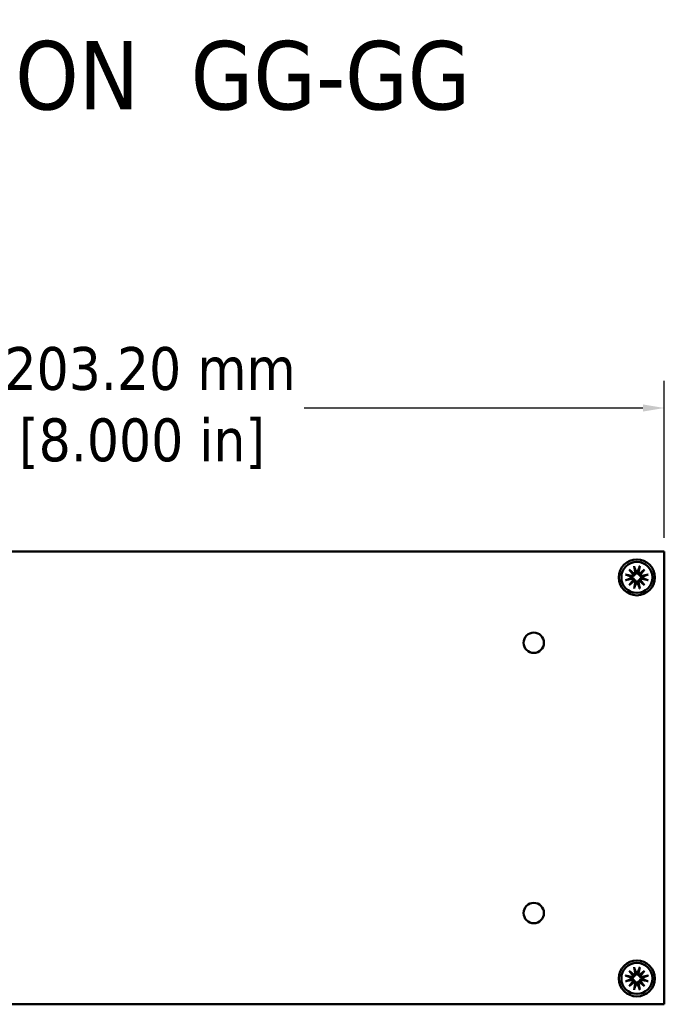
# Model space of a CAD drawing. Header units: millimetres. Extents: x 4 to 1435, y 25 to 906.
# Tile 10 of 17: x 837 to 962, y 203 to 394. Entities that reach past the tile are written whole.
import ezdxf

# ---------------------------------------------------------------- set-up
doc = ezdxf.new("R2010")
doc.units = ezdxf.units.MM
doc.header["$LTSCALE"] = 1.666667
for name, color, linetype, lineweight in [('Dimension (ANSI)', 7, 'Continuous', 25), ('Symbol (ANSI)', 7, 'Continuous', 25), ('Visible (ANSI)', 7, 'Continuous', 50)]:
    doc.layers.add(name, color=color, linetype=linetype, lineweight=lineweight)
doc.styles.add('Label Text (ANSI)', font='tahoma.ttf')
doc.styles.add('Note Text (ANSI)', font='tahoma.ttf')
doc.dimstyles.new('Default - mm (ANSI)', dxfattribs={"dimscale": 1.666667, "dimtxt": 5, "dimasz": 2.5, "dimexe": 3.175, "dimexo": 1.6002, "dimgap": 0.8, "dimtad": 0, "dimtih": 1, "dimtoh": 1, "dimrnd": 1e-08, "dimzin": 0, "dimdsep": 46, "dimtxsty": 'Note Text (ANSI)', "dimcen": 0.09, "dimdle": 10, "dimclrd": 256, "dimclre": 256, "dimclrt": 256, "dimadec": 1, "dimazin": 0, "dimtfac": 0.6096, "dimtofl": 0, "dimtmove": 0, "dimatfit": 3, "dimldrblk": 'Filled-1', "dimfxl": 1, "dimtolj": 1, "dimtzin": 0, "dimlwd": -1, "dimlwe": -1, "dimarcsym": 0})

# ---------------------------------------------------------------- blocks, each defined once
blk = doc.blocks.new('*D27')
at = {"layer": 'Defpoints', "color": 0, "transparency": 16777216}
for p in [(962.38, 318.89), (759.18, 290.96), (962.38, 290.96)]:
    blk.add_point(p, dxfattribs=at)
at = {"layer": 'Dimension (ANSI)', "transparency": 16777216}
for p, q in [((759.18, 293.63), (759.18, 324.18)), ((962.38, 293.63), (962.38, 324.18)), ((763.35, 318.89), (829.22, 318.89)), ((958.21, 318.89), (892.34, 318.89))]:
    blk.add_line(p, q, dxfattribs=at)
for points in [[(763.35, 319.59), (763.35, 318.2), (759.18, 318.89)], [(958.21, 319.59), (958.21, 318.2), (962.38, 318.89)]]:
    blk.add_solid(points, dxfattribs=at)
at = {"layer": 'Dimension (ANSI)', "transparency": 16777216, "insert": (860.78, 318.89), "char_height": 8.3333, "attachment_point": 5, "style": 'Note Text (ANSI)'}
blk.add_mtext('\\A1; 203.20 mm\\P[8.000 in]', dxfattribs=at)
blk = doc.blocks.new('Filled-1')
at = {"color": 0}
for p, q in [((0, 0), (-1, 0.333)), ((-1, 0.333), (-1, -0.333)), ((-1, 0), (0, 0)), ((-1, -0.333), (0, 0))]:
    blk.add_line(p, q, dxfattribs=at)
at = {"color": 0, "flags": 128}
blk.add_lwpolyline([(-1, -0.333), (0, 0), (-1, 0.333), (-1, -0.333)], dxfattribs=at)
at = {"color": 0}
blk.add_solid([(-1, -0.333), (0, 0), (-1, 0.333), (-1, -0.333)], dxfattribs=at)

msp = doc.modelspace()

# ---------------------------------------------------------------- linework, layer by layer
at = {"layer": 'Visible (ANSI)'}
for p, q in [((797.2802, 290.9642), (962.3802, 290.9642)), ((962.3802, 202.8342), (962.3802, 290.9642)), ((956.5002, 288.1219), (956.735, 286.9467)), ((957.5922, 288.1219), (957.3573, 286.9467)), ((954.8506, 286.4722), (956.0258, 286.2374)), ((954.8506, 285.3803), (956.0258, 285.6151)), ((955.5375, 287.4349), (956.5175, 286.624)), ((955.5375, 287.4349), (956.3405, 286.6319)), ((956.3484, 286.4549), (955.5375, 287.4349)), ((957.5748, 286.624), (958.5549, 287.4349)), ((958.5549, 287.4349), (957.744, 286.4549)), ((958.5549, 287.4349), (957.7518, 286.6319)), ((959.2418, 286.4722), (958.0666, 286.2374)), ((959.2418, 285.3803), (958.0666, 285.6151)), ((955.5375, 284.4176), (956.3484, 285.3976)), ((956.5175, 285.2285), (955.5375, 284.4176)), ((955.5375, 284.4176), (956.3405, 285.2206)), ((956.5002, 283.7306), (956.735, 284.9058)), ((957.5922, 283.7306), (957.3573, 284.9058)), ((958.5549, 284.4176), (957.5748, 285.2285)), ((957.744, 285.3976), (958.5549, 284.4176)), ((958.5549, 284.4176), (957.7518, 285.2206)), ((955.5375, 209.3809), (956.5175, 208.57)), ((955.5375, 209.3809), (956.3405, 208.5779)), ((956.3484, 208.4009), (955.5375, 209.3809)), ((956.5002, 210.0679), (956.735, 208.8927)), ((957.5922, 210.0679), (957.3573, 208.8927)), ((957.5748, 208.57), (958.5549, 209.3809)), ((958.5549, 209.3809), (957.744, 208.4009)), ((958.5549, 209.3809), (957.7518, 208.5779)), ((954.8506, 208.4182), (956.0258, 208.1834)), ((954.8506, 207.3263), (956.0258, 207.5611)), ((955.5375, 206.3636), (956.3484, 207.3436)), ((956.5175, 207.1745), (955.5375, 206.3636)), ((955.5375, 206.3636), (956.3405, 207.1666)), ((958.5549, 206.3636), (957.5748, 207.1745)), ((957.744, 207.3436), (958.5549, 206.3636)), ((958.5549, 206.3636), (957.7518, 207.1666)), ((959.2418, 208.4182), (958.0666, 208.1834)), ((959.2418, 207.3263), (958.0666, 207.5611)), ((956.5002, 205.6766), (956.735, 206.8518)), ((957.5922, 205.6766), (957.3573, 206.8518)), ((797.2802, 202.8342), (962.3802, 202.8342))]:
    msp.add_line(p, q, dxfattribs=at)
for centre, radius in [((957.0462, 285.9262), 3.5), ((957.0462, 285.9262), 3.0226), ((936.9802, 273.1992), 1.981), ((936.9802, 220.5992), 1.981), ((957.0462, 207.8722), 3.5), ((957.0462, 207.8722), 3.0226)]:
    msp.add_circle(centre, radius, dxfattribs=at)
for centre, radius, start, end in [((957.0462, 285.9262), 1.2145, 171.347922, 188.652078), ((956.0794, 286.5059), 0.2738, 258.699754, 349.276261), ((956.0794, 285.3466), 0.2738, 10.723739, 101.300246), ((956.4666, 286.893), 0.2738, 280.723739, 11.300246), ((957.0462, 285.9262), 1.2145, 81.347922, 98.652078), ((957.6258, 286.893), 0.2738, 168.699754, 259.276261), ((958.013, 286.5059), 0.2738, 190.723739, 281.300246), ((958.013, 285.3466), 0.2738, 78.699754, 169.276261), ((957.0462, 285.9262), 1.2145, 351.347922, 8.652078), ((956.4666, 284.9595), 0.2738, 348.699754, 79.276261), ((957.0462, 285.9262), 1.2145, 261.347922, 278.652078), ((957.6258, 284.9595), 0.2738, 100.723739, 191.300246), ((956.4666, 208.839), 0.2738, 280.723739, 11.300246), ((957.0462, 207.8722), 1.2145, 81.347922, 98.652078), ((957.6258, 208.839), 0.2738, 168.699754, 259.276261), ((957.0462, 207.8722), 1.2145, 171.347922, 188.652078), ((956.0794, 208.4519), 0.2738, 258.699754, 349.276261), ((956.0794, 207.2926), 0.2738, 10.723739, 101.300246), ((956.4666, 206.9055), 0.2738, 348.699754, 79.276261), ((957.6258, 206.9055), 0.2738, 100.723739, 191.300246), ((958.013, 208.4519), 0.2738, 190.723739, 281.300246), ((958.013, 207.2926), 0.2738, 78.699754, 169.276261), ((957.0462, 207.8722), 1.2145, 351.347922, 8.652078), ((957.0462, 207.8722), 1.2145, 261.347922, 278.652078)]:
    msp.add_arc(centre, radius, start, end, dxfattribs=at)
for centre, major_axis, start_param, end_param in [((956.4421, 286.8635), (0.1613, 0.195), 3.42243456, 4.14316359), ((956.109, 286.5303), (0.195, 0.1613), 5.28161437, 6.0023434), ((957.6502, 286.8635), (0.1613, -0.195), 5.28161437, 6.0023434), ((957.9834, 286.5303), (0.195, -0.1613), 3.42243456, 4.14316359), ((956.109, 285.3222), (-0.195, 0.1613), 3.42243456, 4.14316359), ((956.4421, 284.989), (-0.1613, 0.195), 5.28161437, 6.0023434), ((957.6502, 284.989), (-0.1613, -0.195), 3.42243456, 4.14316359), ((957.9834, 285.3222), (-0.195, -0.1613), 5.28161437, 6.0023434), ((956.4421, 208.8095), (0.1613, 0.195), 3.42243456, 4.14316359), ((956.109, 208.4763), (0.195, 0.1613), 5.28161437, 6.0023434), ((956.109, 207.2682), (-0.195, 0.1613), 3.42243456, 4.14316359), ((956.4421, 206.935), (-0.1613, 0.195), 5.28161437, 6.0023434), ((957.6502, 208.8095), (0.1613, -0.195), 5.28161437, 6.0023434), ((957.6502, 206.935), (-0.1613, -0.195), 3.42243456, 4.14316359), ((957.9834, 208.4763), (0.195, -0.1613), 3.42243456, 4.14316359), ((957.9834, 207.2682), (-0.195, -0.1613), 5.28161437, 6.0023434)]:
    msp.add_ellipse(centre, major_axis=major_axis, ratio=0.98845192, start_param=start_param, end_param=end_param, dxfattribs=at)
for points, knots in [([(956.5466, 287.9413), (956.5429, 287.9506), (956.5384, 287.9644), (956.5291, 287.9961), (956.5227, 288.0209), (956.5117, 288.0671), (956.5052, 288.0967), (956.5002, 288.1219)], [0.0709778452, 0.0709778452, 0.0709778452, 0.0709778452, 0.0772941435, 0.0772941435, 0.0849994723, 0.0849994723, 0.0927103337, 0.0927103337, 0.0927103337, 0.0927103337]), ([(957.5922, 288.1219), (957.5871, 288.0967), (957.5807, 288.0671), (957.5697, 288.0209), (957.5632, 287.9961), (957.5539, 287.9644), (957.5494, 287.9506), (957.5458, 287.9413)], [0.0309540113, 0.0309540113, 0.0309540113, 0.0309540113, 0.0386648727, 0.0386648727, 0.0463702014, 0.0463702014, 0.0526864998, 0.0526864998, 0.0526864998, 0.0526864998]), ([(954.8506, 286.4722), (954.8758, 286.4672), (954.9053, 286.4607), (954.9515, 286.4498), (954.9763, 286.4433), (955.0081, 286.434), (955.0218, 286.4295), (955.0311, 286.4259)], [0.0309540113, 0.0309540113, 0.0309540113, 0.0309540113, 0.0386648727, 0.0386648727, 0.0463702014, 0.0463702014, 0.0526864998, 0.0526864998, 0.0526864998, 0.0526864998]), ([(956.5324, 286.44), (956.5302, 286.4212), (956.5267, 286.4021), (956.5116, 286.3428), (956.4949, 286.3033), (956.4539, 286.2348), (956.4269, 286.2014), (956.3654, 286.1453), (956.3311, 286.1225), (956.2592, 286.0865), (956.2154, 286.0721), (956.1262, 286.0577), (956.0809, 286.0577), (956.04, 286.0633), (956.0243, 286.0654), (956.0085, 286.0684), (955.9928, 286.0724)], [-0.06963748, -0.06963748, -0.06963748, -0.06963748, -0.0640035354, -0.0640035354, -0.0520285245, -0.0520285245, -0.0400535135, -0.0400535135, -0.0280785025, -0.0280785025, -0.0140392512, -0.0140392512, 0, 0, 0, 0.0053761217, 0.0053761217, 0.0053761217, 0.0053761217]), ([(955.9928, 285.7801), (956.0085, 285.784), (956.0243, 285.787), (956.0809, 285.7948), (956.1262, 285.7948), (956.2154, 285.7804), (956.2592, 285.766), (956.3311, 285.73), (956.3654, 285.7072), (956.4269, 285.6511), (956.4539, 285.6177), (956.4949, 285.5492), (956.5116, 285.5096), (956.5267, 285.4504), (956.5302, 285.4312), (956.5324, 285.4125)], [0.1735810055, 0.1735810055, 0.1735810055, 0.1735810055, 0.1789571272, 0.1789571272, 0.1929963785, 0.1929963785, 0.2070356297, 0.2070356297, 0.2190106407, 0.2190106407, 0.2309856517, 0.2309856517, 0.2429606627, 0.2429606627, 0.2485946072, 0.2485946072, 0.2485946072, 0.2485946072]), ([(956.3405, 286.6319), (956.3439, 286.6285), (956.347, 286.6254), (956.3828, 286.5896), (956.4077, 286.5647), (956.4678, 286.5047), (956.5005, 286.4719), (956.5324, 286.44)], [-3.392840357, -3.392840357, -3.392840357, -3.392840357, -3.387612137, -3.387612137, -3.326932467, -3.326932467, -3.204043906, -3.204043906, -3.204043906, -3.204043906]), ([(956.9001, 286.9796), (956.904, 286.9639), (956.907, 286.9481), (956.9147, 286.8915), (956.9147, 286.8462), (956.9003, 286.7571), (956.8859, 286.7132), (956.8499, 286.6414), (956.8271, 286.607), (956.771, 286.5456), (956.7376, 286.5186), (956.6691, 286.4775), (956.6296, 286.4608), (956.5703, 286.4457), (956.5512, 286.4422), (956.5324, 286.44)], [0.1735810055, 0.1735810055, 0.1735810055, 0.1735810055, 0.1789571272, 0.1789571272, 0.1929963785, 0.1929963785, 0.2070356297, 0.2070356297, 0.2190106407, 0.2190106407, 0.2309856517, 0.2309856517, 0.2429606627, 0.2429606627, 0.2485946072, 0.2485946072, 0.2485946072, 0.2485946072]), ([(957.56, 286.44), (957.5412, 286.4422), (957.522, 286.4457), (957.4628, 286.4608), (957.4232, 286.4775), (957.3548, 286.5186), (957.3214, 286.5456), (957.2653, 286.607), (957.2425, 286.6414), (957.2065, 286.7132), (957.192, 286.7571), (957.1776, 286.8462), (957.1777, 286.8915), (957.1832, 286.9324), (957.1854, 286.9481), (957.1884, 286.9639), (957.1923, 286.9796)], [-0.06963748, -0.06963748, -0.06963748, -0.06963748, -0.0640035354, -0.0640035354, -0.0520285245, -0.0520285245, -0.0400535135, -0.0400535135, -0.0280785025, -0.0280785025, -0.0140392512, -0.0140392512, 0, 0, 0, 0.0053761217, 0.0053761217, 0.0053761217, 0.0053761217]), ([(957.7518, 286.6319), (957.7485, 286.6285), (957.7454, 286.6254), (957.7095, 286.5896), (957.6847, 286.5647), (957.6246, 286.5047), (957.5918, 286.4719), (957.56, 286.44)], [-3.392840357, -3.392840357, -3.392840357, -3.392840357, -3.387612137, -3.387612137, -3.326932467, -3.326932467, -3.204043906, -3.204043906, -3.204043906, -3.204043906]), ([(958.0996, 286.0724), (958.0838, 286.0684), (958.0681, 286.0654), (958.0114, 286.0577), (957.9662, 286.0577), (957.877, 286.0721), (957.8331, 286.0865), (957.7613, 286.1225), (957.7269, 286.1453), (957.6655, 286.2014), (957.6385, 286.2348), (957.5974, 286.3033), (957.5807, 286.3428), (957.5656, 286.4021), (957.5621, 286.4212), (957.56, 286.44)], [0.1735810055, 0.1735810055, 0.1735810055, 0.1735810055, 0.1789571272, 0.1789571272, 0.1929963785, 0.1929963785, 0.2070356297, 0.2070356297, 0.2190106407, 0.2190106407, 0.2309856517, 0.2309856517, 0.2429606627, 0.2429606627, 0.2485946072, 0.2485946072, 0.2485946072, 0.2485946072]), ([(957.56, 285.4125), (957.5621, 285.4312), (957.5656, 285.4504), (957.5807, 285.5096), (957.5974, 285.5492), (957.6385, 285.6177), (957.6655, 285.6511), (957.7269, 285.7072), (957.7613, 285.73), (957.8331, 285.766), (957.877, 285.7804), (957.9662, 285.7948), (958.0114, 285.7948), (958.0524, 285.7892), (958.0681, 285.787), (958.0838, 285.784), (958.0996, 285.7801)], [-0.06963748, -0.06963748, -0.06963748, -0.06963748, -0.0640035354, -0.0640035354, -0.0520285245, -0.0520285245, -0.0400535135, -0.0400535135, -0.0280785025, -0.0280785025, -0.0140392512, -0.0140392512, 0, 0, 0, 0.0053761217, 0.0053761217, 0.0053761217, 0.0053761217]), ([(959.0613, 286.4259), (959.0705, 286.4295), (959.0843, 286.434), (959.116, 286.4433), (959.1408, 286.4498), (959.187, 286.4607), (959.2166, 286.4672), (959.2418, 286.4722)], [0.0709778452, 0.0709778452, 0.0709778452, 0.0709778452, 0.0772941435, 0.0772941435, 0.0849994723, 0.0849994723, 0.0927103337, 0.0927103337, 0.0927103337, 0.0927103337]), ([(955.0311, 285.4266), (955.0218, 285.423), (955.0081, 285.4185), (954.9763, 285.4092), (954.9515, 285.4027), (954.9053, 285.3917), (954.8758, 285.3853), (954.8506, 285.3803)], [0.0709778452, 0.0709778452, 0.0709778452, 0.0709778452, 0.0772941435, 0.0772941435, 0.0849994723, 0.0849994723, 0.0927103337, 0.0927103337, 0.0927103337, 0.0927103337]), ([(956.3405, 285.2206), (956.3439, 285.224), (956.347, 285.2271), (956.3828, 285.2629), (956.4077, 285.2877), (956.4678, 285.3478), (956.5005, 285.3806), (956.5324, 285.4125)], [-3.392840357, -3.392840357, -3.392840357, -3.392840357, -3.387612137, -3.387612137, -3.326932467, -3.326932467, -3.204043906, -3.204043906, -3.204043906, -3.204043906]), ([(956.5002, 283.7306), (956.5052, 283.7558), (956.5117, 283.7854), (956.5227, 283.8316), (956.5291, 283.8564), (956.5384, 283.8881), (956.5429, 283.9019), (956.5466, 283.9112)], [0.0309540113, 0.0309540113, 0.0309540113, 0.0309540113, 0.0386648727, 0.0386648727, 0.0463702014, 0.0463702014, 0.0526864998, 0.0526864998, 0.0526864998, 0.0526864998]), ([(956.5324, 285.4125), (956.5512, 285.4103), (956.5703, 285.4068), (956.6296, 285.3917), (956.6691, 285.375), (956.7376, 285.3339), (956.771, 285.3069), (956.8271, 285.2455), (956.8499, 285.2111), (956.8859, 285.1393), (956.9003, 285.0954), (956.9147, 285.0063), (956.9147, 284.961), (956.9091, 284.92), (956.907, 284.9044), (956.904, 284.8886), (956.9001, 284.8728)], [-0.06963748, -0.06963748, -0.06963748, -0.06963748, -0.0640035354, -0.0640035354, -0.0520285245, -0.0520285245, -0.0400535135, -0.0400535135, -0.0280785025, -0.0280785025, -0.0140392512, -0.0140392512, 0, 0, 0, 0.0053761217, 0.0053761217, 0.0053761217, 0.0053761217]), ([(957.1923, 284.8728), (957.1884, 284.8886), (957.1854, 284.9044), (957.1777, 284.961), (957.1776, 285.0063), (957.192, 285.0954), (957.2065, 285.1393), (957.2425, 285.2111), (957.2653, 285.2455), (957.3214, 285.3069), (957.3548, 285.3339), (957.4232, 285.375), (957.4628, 285.3917), (957.522, 285.4068), (957.5412, 285.4103), (957.56, 285.4125)], [0.1735810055, 0.1735810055, 0.1735810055, 0.1735810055, 0.1789571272, 0.1789571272, 0.1929963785, 0.1929963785, 0.2070356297, 0.2070356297, 0.2190106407, 0.2190106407, 0.2309856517, 0.2309856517, 0.2429606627, 0.2429606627, 0.2485946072, 0.2485946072, 0.2485946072, 0.2485946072]), ([(957.5458, 283.9112), (957.5494, 283.9019), (957.5539, 283.8881), (957.5632, 283.8564), (957.5697, 283.8316), (957.5807, 283.7854), (957.5871, 283.7558), (957.5922, 283.7306)], [0.0709778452, 0.0709778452, 0.0709778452, 0.0709778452, 0.0772941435, 0.0772941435, 0.0849994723, 0.0849994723, 0.0927103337, 0.0927103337, 0.0927103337, 0.0927103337]), ([(957.7518, 285.2206), (957.7485, 285.224), (957.7454, 285.2271), (957.7095, 285.2629), (957.6847, 285.2877), (957.6246, 285.3478), (957.5918, 285.3806), (957.56, 285.4125)], [-3.392840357, -3.392840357, -3.392840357, -3.392840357, -3.387612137, -3.387612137, -3.326932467, -3.326932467, -3.204043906, -3.204043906, -3.204043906, -3.204043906]), ([(959.2418, 285.3803), (959.2166, 285.3853), (959.187, 285.3917), (959.1408, 285.4027), (959.116, 285.4092), (959.0843, 285.4185), (959.0705, 285.423), (959.0613, 285.4266)], [0.0309540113, 0.0309540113, 0.0309540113, 0.0309540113, 0.0386648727, 0.0386648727, 0.0463702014, 0.0463702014, 0.0526864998, 0.0526864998, 0.0526864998, 0.0526864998]), ([(956.5466, 209.8873), (956.5429, 209.8966), (956.5384, 209.9104), (956.5291, 209.9421), (956.5227, 209.9669), (956.5117, 210.0131), (956.5052, 210.0427), (956.5002, 210.0679)], [0.0709778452, 0.0709778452, 0.0709778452, 0.0709778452, 0.0772941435, 0.0772941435, 0.0849994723, 0.0849994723, 0.0927103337, 0.0927103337, 0.0927103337, 0.0927103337]), ([(956.9001, 208.9256), (956.904, 208.9099), (956.907, 208.8941), (956.9147, 208.8375), (956.9147, 208.7922), (956.9003, 208.7031), (956.8859, 208.6592), (956.8499, 208.5874), (956.8271, 208.553), (956.771, 208.4916), (956.7376, 208.4646), (956.6691, 208.4235), (956.6296, 208.4068), (956.5703, 208.3917), (956.5512, 208.3882), (956.5324, 208.386)], [0.1735810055, 0.1735810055, 0.1735810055, 0.1735810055, 0.1789571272, 0.1789571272, 0.1929963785, 0.1929963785, 0.2070356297, 0.2070356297, 0.2190106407, 0.2190106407, 0.2309856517, 0.2309856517, 0.2429606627, 0.2429606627, 0.2485946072, 0.2485946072, 0.2485946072, 0.2485946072]), ([(957.56, 208.386), (957.5412, 208.3882), (957.522, 208.3917), (957.4628, 208.4068), (957.4232, 208.4235), (957.3548, 208.4646), (957.3214, 208.4916), (957.2653, 208.553), (957.2425, 208.5874), (957.2065, 208.6592), (957.192, 208.7031), (957.1776, 208.7922), (957.1777, 208.8375), (957.1832, 208.8784), (957.1854, 208.8941), (957.1884, 208.9099), (957.1923, 208.9256)], [-0.06963748, -0.06963748, -0.06963748, -0.06963748, -0.0640035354, -0.0640035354, -0.0520285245, -0.0520285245, -0.0400535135, -0.0400535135, -0.0280785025, -0.0280785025, -0.0140392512, -0.0140392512, 0, 0, 0, 0.0053761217, 0.0053761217, 0.0053761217, 0.0053761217]), ([(957.5922, 210.0679), (957.5871, 210.0427), (957.5807, 210.0131), (957.5697, 209.9669), (957.5632, 209.9421), (957.5539, 209.9104), (957.5494, 209.8966), (957.5458, 209.8873)], [0.0309540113, 0.0309540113, 0.0309540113, 0.0309540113, 0.0386648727, 0.0386648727, 0.0463702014, 0.0463702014, 0.0526864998, 0.0526864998, 0.0526864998, 0.0526864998]), ([(954.8506, 208.4182), (954.8758, 208.4132), (954.9053, 208.4067), (954.9515, 208.3958), (954.9763, 208.3893), (955.0081, 208.38), (955.0218, 208.3755), (955.0311, 208.3719)], [0.0309540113, 0.0309540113, 0.0309540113, 0.0309540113, 0.0386648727, 0.0386648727, 0.0463702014, 0.0463702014, 0.0526864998, 0.0526864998, 0.0526864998, 0.0526864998]), ([(955.0311, 207.3726), (955.0218, 207.369), (955.0081, 207.3645), (954.9763, 207.3552), (954.9515, 207.3487), (954.9053, 207.3377), (954.8758, 207.3313), (954.8506, 207.3263)], [0.0709778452, 0.0709778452, 0.0709778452, 0.0709778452, 0.0772941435, 0.0772941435, 0.0849994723, 0.0849994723, 0.0927103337, 0.0927103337, 0.0927103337, 0.0927103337]), ([(956.5324, 208.386), (956.5302, 208.3672), (956.5267, 208.3481), (956.5116, 208.2888), (956.4949, 208.2493), (956.4539, 208.1808), (956.4269, 208.1474), (956.3654, 208.0913), (956.3311, 208.0685), (956.2592, 208.0325), (956.2154, 208.0181), (956.1262, 208.0037), (956.0809, 208.0037), (956.04, 208.0093), (956.0243, 208.0114), (956.0085, 208.0144), (955.9928, 208.0184)], [-0.06963748, -0.06963748, -0.06963748, -0.06963748, -0.0640035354, -0.0640035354, -0.0520285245, -0.0520285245, -0.0400535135, -0.0400535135, -0.0280785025, -0.0280785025, -0.0140392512, -0.0140392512, 0, 0, 0, 0.0053761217, 0.0053761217, 0.0053761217, 0.0053761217]), ([(955.9928, 207.7261), (956.0085, 207.73), (956.0243, 207.733), (956.0809, 207.7408), (956.1262, 207.7408), (956.2154, 207.7264), (956.2592, 207.712), (956.3311, 207.676), (956.3654, 207.6532), (956.4269, 207.5971), (956.4539, 207.5637), (956.4949, 207.4952), (956.5116, 207.4556), (956.5267, 207.3964), (956.5302, 207.3772), (956.5324, 207.3585)], [0.1735810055, 0.1735810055, 0.1735810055, 0.1735810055, 0.1789571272, 0.1789571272, 0.1929963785, 0.1929963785, 0.2070356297, 0.2070356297, 0.2190106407, 0.2190106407, 0.2309856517, 0.2309856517, 0.2429606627, 0.2429606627, 0.2485946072, 0.2485946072, 0.2485946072, 0.2485946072]), ([(956.3405, 208.5779), (956.3439, 208.5745), (956.347, 208.5714), (956.3828, 208.5356), (956.4077, 208.5107), (956.4678, 208.4507), (956.5005, 208.4179), (956.5324, 208.386)], [-3.392840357, -3.392840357, -3.392840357, -3.392840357, -3.387612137, -3.387612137, -3.326932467, -3.326932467, -3.204043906, -3.204043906, -3.204043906, -3.204043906]), ([(956.3405, 207.1666), (956.3439, 207.17), (956.347, 207.1731), (956.3828, 207.2089), (956.4077, 207.2337), (956.4678, 207.2938), (956.5005, 207.3266), (956.5324, 207.3585)], [-3.392840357, -3.392840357, -3.392840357, -3.392840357, -3.387612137, -3.387612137, -3.326932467, -3.326932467, -3.204043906, -3.204043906, -3.204043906, -3.204043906]), ([(956.5324, 207.3585), (956.5512, 207.3563), (956.5703, 207.3528), (956.6296, 207.3377), (956.6691, 207.321), (956.7376, 207.2799), (956.771, 207.2529), (956.8271, 207.1915), (956.8499, 207.1571), (956.8859, 207.0853), (956.9003, 207.0414), (956.9147, 206.9523), (956.9147, 206.907), (956.9091, 206.866), (956.907, 206.8504), (956.904, 206.8346), (956.9001, 206.8188)], [-0.06963748, -0.06963748, -0.06963748, -0.06963748, -0.0640035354, -0.0640035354, -0.0520285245, -0.0520285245, -0.0400535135, -0.0400535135, -0.0280785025, -0.0280785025, -0.0140392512, -0.0140392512, 0, 0, 0, 0.0053761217, 0.0053761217, 0.0053761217, 0.0053761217]), ([(957.1923, 206.8188), (957.1884, 206.8346), (957.1854, 206.8504), (957.1777, 206.907), (957.1776, 206.9523), (957.192, 207.0414), (957.2065, 207.0853), (957.2425, 207.1571), (957.2653, 207.1915), (957.3214, 207.2529), (957.3548, 207.2799), (957.4232, 207.321), (957.4628, 207.3377), (957.522, 207.3528), (957.5412, 207.3563), (957.56, 207.3585)], [0.1735810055, 0.1735810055, 0.1735810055, 0.1735810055, 0.1789571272, 0.1789571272, 0.1929963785, 0.1929963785, 0.2070356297, 0.2070356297, 0.2190106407, 0.2190106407, 0.2309856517, 0.2309856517, 0.2429606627, 0.2429606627, 0.2485946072, 0.2485946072, 0.2485946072, 0.2485946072]), ([(957.7518, 208.5779), (957.7485, 208.5745), (957.7454, 208.5714), (957.7095, 208.5356), (957.6847, 208.5107), (957.6246, 208.4507), (957.5918, 208.4179), (957.56, 208.386)], [-3.392840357, -3.392840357, -3.392840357, -3.392840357, -3.387612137, -3.387612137, -3.326932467, -3.326932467, -3.204043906, -3.204043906, -3.204043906, -3.204043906]), ([(958.0996, 208.0184), (958.0838, 208.0144), (958.0681, 208.0114), (958.0114, 208.0037), (957.9662, 208.0037), (957.877, 208.0181), (957.8331, 208.0325), (957.7613, 208.0685), (957.7269, 208.0913), (957.6655, 208.1474), (957.6385, 208.1808), (957.5974, 208.2493), (957.5807, 208.2888), (957.5656, 208.3481), (957.5621, 208.3672), (957.56, 208.386)], [0.1735810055, 0.1735810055, 0.1735810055, 0.1735810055, 0.1789571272, 0.1789571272, 0.1929963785, 0.1929963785, 0.2070356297, 0.2070356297, 0.2190106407, 0.2190106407, 0.2309856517, 0.2309856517, 0.2429606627, 0.2429606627, 0.2485946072, 0.2485946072, 0.2485946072, 0.2485946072]), ([(957.56, 207.3585), (957.5621, 207.3772), (957.5656, 207.3964), (957.5807, 207.4556), (957.5974, 207.4952), (957.6385, 207.5637), (957.6655, 207.5971), (957.7269, 207.6532), (957.7613, 207.676), (957.8331, 207.712), (957.877, 207.7264), (957.9662, 207.7408), (958.0114, 207.7408), (958.0524, 207.7352), (958.0681, 207.733), (958.0838, 207.73), (958.0996, 207.7261)], [-0.06963748, -0.06963748, -0.06963748, -0.06963748, -0.0640035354, -0.0640035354, -0.0520285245, -0.0520285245, -0.0400535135, -0.0400535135, -0.0280785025, -0.0280785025, -0.0140392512, -0.0140392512, 0, 0, 0, 0.0053761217, 0.0053761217, 0.0053761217, 0.0053761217]), ([(957.7518, 207.1666), (957.7485, 207.17), (957.7454, 207.1731), (957.7095, 207.2089), (957.6847, 207.2337), (957.6246, 207.2938), (957.5918, 207.3266), (957.56, 207.3585)], [-3.392840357, -3.392840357, -3.392840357, -3.392840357, -3.387612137, -3.387612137, -3.326932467, -3.326932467, -3.204043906, -3.204043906, -3.204043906, -3.204043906]), ([(959.0613, 208.3719), (959.0705, 208.3755), (959.0843, 208.38), (959.116, 208.3893), (959.1408, 208.3958), (959.187, 208.4067), (959.2166, 208.4132), (959.2418, 208.4182)], [0.0709778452, 0.0709778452, 0.0709778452, 0.0709778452, 0.0772941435, 0.0772941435, 0.0849994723, 0.0849994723, 0.0927103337, 0.0927103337, 0.0927103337, 0.0927103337]), ([(959.2418, 207.3263), (959.2166, 207.3313), (959.187, 207.3377), (959.1408, 207.3487), (959.116, 207.3552), (959.0843, 207.3645), (959.0705, 207.369), (959.0613, 207.3726)], [0.0309540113, 0.0309540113, 0.0309540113, 0.0309540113, 0.0386648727, 0.0386648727, 0.0463702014, 0.0463702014, 0.0526864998, 0.0526864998, 0.0526864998, 0.0526864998]), ([(956.5002, 205.6766), (956.5052, 205.7018), (956.5117, 205.7314), (956.5227, 205.7776), (956.5291, 205.8024), (956.5384, 205.8341), (956.5429, 205.8479), (956.5466, 205.8572)], [0.0309540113, 0.0309540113, 0.0309540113, 0.0309540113, 0.0386648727, 0.0386648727, 0.0463702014, 0.0463702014, 0.0526864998, 0.0526864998, 0.0526864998, 0.0526864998]), ([(957.5458, 205.8572), (957.5494, 205.8479), (957.5539, 205.8341), (957.5632, 205.8024), (957.5697, 205.7776), (957.5807, 205.7314), (957.5871, 205.7018), (957.5922, 205.6766)], [0.0709778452, 0.0709778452, 0.0709778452, 0.0709778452, 0.0772941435, 0.0772941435, 0.0849994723, 0.0849994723, 0.0927103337, 0.0927103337, 0.0927103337, 0.0927103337])]:
    msp.add_open_spline(points, degree=3, knots=knots, dxfattribs=at)
for points, weights in [([(956.5466, 287.9413), (956.7459, 287.4307), (956.8635, 287.1269)], [1.00354073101, 1.03688564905, 1]), ([(957.2289, 287.1269), (957.3465, 287.4307), (957.5458, 287.9413)], [1, 1.03688564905, 1.00354073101]), ([(955.8455, 286.1089), (955.5417, 286.2265), (955.0311, 286.4259)], [1, 1.03688564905, 1.00354073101]), ([(955.0311, 285.4266), (955.5417, 285.6259), (955.8455, 285.7435)], [1.00354073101, 1.03688564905, 1]), ([(955.9928, 286.0724), (955.924, 286.0894), (955.8455, 286.1089)], [1.12780664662, 1.06432518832, 1]), ([(955.8455, 285.7435), (955.924, 285.763), (955.9928, 285.7801)], [1, 1.06432518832, 1.12780664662]), ([(956.8635, 287.1269), (956.883, 287.0484), (956.9001, 286.9796)], [1, 1.06432518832, 1.12780664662]), ([(957.1923, 286.9796), (957.2094, 287.0484), (957.2289, 287.1269)], [1.12780664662, 1.06432518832, 1]), ([(958.2469, 286.1089), (958.1684, 286.0894), (958.0996, 286.0724)], [1, 1.06432518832, 1.12780664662]), ([(958.0996, 285.7801), (958.1684, 285.763), (958.2469, 285.7435)], [1.12780664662, 1.06432518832, 1]), ([(959.0613, 286.4259), (958.5506, 286.2265), (958.2469, 286.1089)], [1.00354073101, 1.03688564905, 1]), ([(958.2469, 285.7435), (958.5506, 285.6259), (959.0613, 285.4266)], [1, 1.03688564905, 1.00354073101]), ([(956.8635, 284.7256), (956.7459, 284.4218), (956.5466, 283.9112)], [1, 1.03688564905, 1.00354073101]), ([(956.9001, 284.8728), (956.883, 284.8041), (956.8635, 284.7256)], [1.12780664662, 1.06432518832, 1]), ([(957.2289, 284.7256), (957.2094, 284.8041), (957.1923, 284.8728)], [1, 1.06432518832, 1.12780664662]), ([(957.5458, 283.9112), (957.3465, 284.4218), (957.2289, 284.7256)], [1.00354073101, 1.03688564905, 1]), ([(956.5466, 209.8873), (956.7459, 209.3767), (956.8635, 209.0729)], [1.00354073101, 1.03688564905, 1]), ([(956.8635, 209.0729), (956.883, 208.9944), (956.9001, 208.9256)], [1, 1.06432518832, 1.12780664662]), ([(957.1923, 208.9256), (957.2094, 208.9944), (957.2289, 209.0729)], [1.12780664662, 1.06432518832, 1]), ([(957.2289, 209.0729), (957.3465, 209.3767), (957.5458, 209.8873)], [1, 1.03688564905, 1.00354073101]), ([(955.8455, 208.0549), (955.5417, 208.1725), (955.0311, 208.3719)], [1, 1.03688564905, 1.00354073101]), ([(955.0311, 207.3726), (955.5417, 207.5719), (955.8455, 207.6895)], [1.00354073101, 1.03688564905, 1]), ([(955.9928, 208.0184), (955.924, 208.0354), (955.8455, 208.0549)], [1.12780664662, 1.06432518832, 1]), ([(955.8455, 207.6895), (955.924, 207.709), (955.9928, 207.7261)], [1, 1.06432518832, 1.12780664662]), ([(958.2469, 208.0549), (958.1684, 208.0354), (958.0996, 208.0184)], [1, 1.06432518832, 1.12780664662]), ([(958.0996, 207.7261), (958.1684, 207.709), (958.2469, 207.6895)], [1.12780664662, 1.06432518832, 1]), ([(959.0613, 208.3719), (958.5506, 208.1725), (958.2469, 208.0549)], [1.00354073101, 1.03688564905, 1]), ([(958.2469, 207.6895), (958.5506, 207.5719), (959.0613, 207.3726)], [1, 1.03688564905, 1.00354073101]), ([(956.8635, 206.6716), (956.7459, 206.3678), (956.5466, 205.8572)], [1, 1.03688564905, 1.00354073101]), ([(956.9001, 206.8188), (956.883, 206.7501), (956.8635, 206.6716)], [1.12780664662, 1.06432518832, 1]), ([(957.2289, 206.6716), (957.2094, 206.7501), (957.1923, 206.8188)], [1, 1.06432518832, 1.12780664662]), ([(957.5458, 205.8572), (957.3465, 206.3678), (957.2289, 206.6716)], [1.00354073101, 1.03688564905, 1])]:
    msp.add_rational_spline(points, weights, degree=2, dxfattribs=at)

# ---------------------------------------------------------------- texts
at = {"layer": 'Symbol (ANSI)', "insert": (790.94, 376.7327), "char_height": 13.333334, "attachment_point": 7, "style": 'Label Text (ANSI)'}
msp.add_mtext('SECTION  GG-GG', dxfattribs=at)

# ---------------------------------------------------------------- dimensions: what is measured, and where the dimension line sits
at = {"layer": 'Dimension (ANSI)'}
dim = msp.add_linear_dim(base=(962.3802, 318.8911), p1=(759.1802, 290.9642), p2=(962.3802, 290.9642), text=' <> mm\\X[8.000 in]', dimstyle='Default - mm (ANSI)', override={"dimtih": 0, "dimtoh": 0, "dimdec": 2, "dimpost": '', "dimtp": 0, "dimtm": 0, "dimtdec": 2, "dimatfit": 1}, dxfattribs=at)
dim.commit()
dim.dimension.update_dxf_attribs({"geometry": '*D27', "text_midpoint": (860.7802, 318.8911), "dimtype": 160})

doc.saveas('drawing.dxf')
